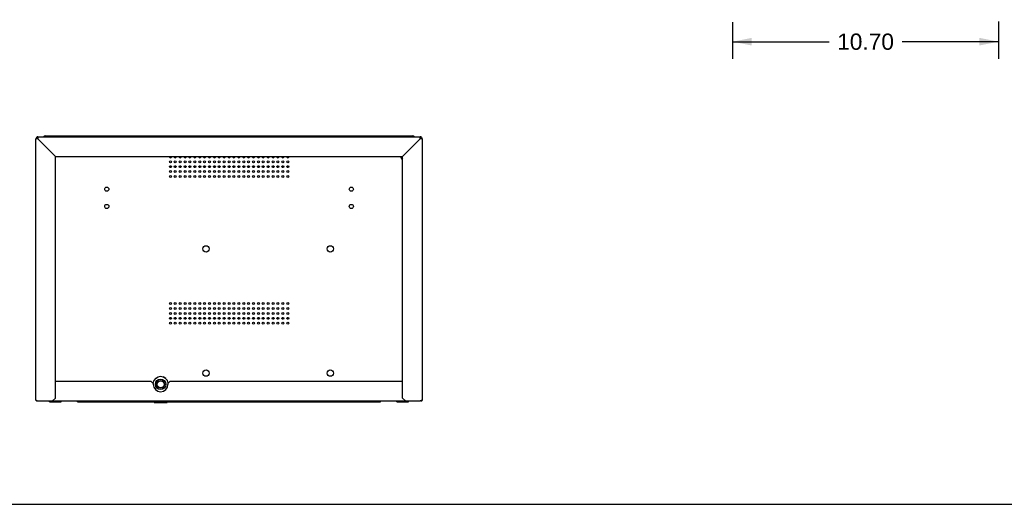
# Model space of a CAD drawing. Header units: inches. Extents: x 0 to 131, y 0 to 85.
# Tile 2 of 10: x 26 to 65, y 0 to 20. Entities that reach past the tile are written whole.
import ezdxf

# ---------------------------------------------------------------- set-up
doc = ezdxf.new("R2010")
doc.units = ezdxf.units.IN
doc.header["$LTSCALE"] = 7.192308
doc.header["$MEASUREMENT"] = 0
doc.layers.get('0').update_dxf_attribs({"linetype": 'CONTINUOUS'})
doc.layers.add('DIMENSIONS', color=7, linetype='CONTINUOUS')
doc.styles.get("Standard").update_dxf_attribs({"font": 'arial.ttf'})
doc.dimstyles.new('DIMSTYLE_1', dxfattribs={"dimtxt": 0.653846, "dimasz": 0.769231, "dimexe": 0.09, "dimexo": 0.07, "dimgap": 0.0425, "dimtad": 0, "dimtih": 1, "dimtoh": 1, "dimzin": 4, "dimdsep": 46, "dimtxsty": 'Standard', "dimblk": '_FILLED', "dimblk1": '_FILLED', "dimblk2": '_FILLED', "dimcen": 0.09, "dimazin": 1, "dimtfac": 1, "dimtdec": 3, "dimtofl": 0, "dimtmove": 0, "dimatfit": 3, "dimldrblk": '_FILLED', "dimfxl": 0, "dimtolj": 1, "dimtzin": 4, "dimarcsym": 0})

# ---------------------------------------------------------------- blocks, each defined once
blk = doc.blocks.new('_FILLED')
at = {"color": 0, "linetype": 'ByBlock'}
blk.add_solid([(0, 0), (-1, 0.2), (-1, -0.2)], dxfattribs=at)
blk = doc.blocks.new('*D3')
at = {"layer": 'DIMENSIONS', "color": 2, "linetype": 'Continuous'}
for p, q in [((64.961, 19.431), (64.961, 17.924)), ((54.26, 19.404), (54.26, 17.924)), ((54.26, 18.616), (58.141, 18.616)), ((64.961, 18.616), (61.08, 18.616))]:
    blk.add_line(p, q, dxfattribs=at)
at = {"layer": 'DIMENSIONS', "color": 2, "linetype": 'Continuous', "xscale": 0.7692307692, "yscale": 0.7692307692, "zscale": 0.7692307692, "rotation": 180}
blk.add_blockref('_FILLED', (54.26, 18.616), dxfattribs=at)
at = {"layer": 'DIMENSIONS', "color": 2, "linetype": 'Continuous', "xscale": 0.7692307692, "yscale": 0.7692307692, "zscale": 0.7692307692}
blk.add_blockref('_FILLED', (64.961, 18.616), dxfattribs=at)
at = {"layer": 'DIMENSIONS', "color": 2, "linetype": 'Continuous', "insert": (59.61, 18.943), "char_height": 0.6538, "width": 2.28482, "attachment_point": 2, "line_spacing_factor": 0.9}
blk.add_mtext('10.70', dxfattribs=at)

msp = doc.modelspace()

# ---------------------------------------------------------------- linework, layer by layer
at = {"color": 7, "linetype": 'Continuous'}
for p, q in [((26.2125, 4.1968), (26.2125, 14.7086)), ((26.2912, 14.7086), (26.2125, 14.7086)), ((26.2912, 14.7874), (26.2912, 14.7086)), ((26.2912, 14.7874), (41.6849, 14.7874)), ((26.2912, 14.7086), (26.9999, 14)), ((26.5865, 14.8267), (41.3897, 14.8267)), ((29.4605, 14.7874), (29.4605, 14.8267)), ((30.0511, 14.8267), (30.0511, 14.7874)), ((37.9251, 14.7874), (37.9251, 14.8267)), ((38.5156, 14.8267), (38.5156, 14.7874)), ((41.6849, 14.7086), (40.9763, 14)), ((41.6849, 14.7086), (41.6849, 14.7874)), ((41.7637, 14.7086), (41.6849, 14.7086)), ((41.7637, 14.7086), (41.7637, 4.1968)), ((26.9999, 4.2756), (26.9999, 14)), ((26.9999, 14), (40.9763, 14)), ((40.9763, 4.2756), (40.9763, 14)), ((30.8582, 4.9449), (26.9999, 4.9449)), ((30.8582, 4.9449), (30.9369, 4.8661)), ((30.9245, 4.8903), (30.9245, 4.8785)), ((30.9369, 4.8661), (30.9369, 4.8267)), ((31.0219, 5.0606), (31.1339, 5.1253)), ((31.4429, 5.0604), (31.33, 5.1256)), ((31.5275, 4.8661), (31.6062, 4.9449)), ((31.5275, 4.8661), (31.5275, 4.8267)), ((31.5399, 4.8785), (31.5399, 4.8902)), ((40.9763, 4.9449), (31.6062, 4.9449)), ((26.271, 4.1639), (26.2912, 4.1575)), ((26.2912, 4.1575), (41.6849, 4.1575)), ((26.7635, 4.126), (26.7635, 4.1575)), ((26.7635, 4.126), (27.2363, 4.126)), ((26.8817, 4.126), (26.8817, 4.1575)), ((26.9999, 4.2756), (26.8818, 4.1575)), ((27.1181, 4.126), (27.1181, 4.1575)), ((27.2363, 4.126), (27.2363, 4.1575)), ((27.8857, 4.1181), (27.8857, 4.1575)), ((27.8857, 4.1181), (40.0904, 4.1181)), ((28.3582, 4.1181), (28.3582, 4.1575)), ((28.9304, 4.1519), (28.929, 4.1378)), ((28.929, 4.1378), (28.929, 4.1338)), ((29.2046, 4.1378), (28.929, 4.1378)), ((28.929, 4.1338), (29.2046, 4.1338)), ((29.2032, 4.1519), (29.2046, 4.1378)), ((29.2046, 4.1378), (29.2046, 4.1338)), ((30.9684, 4.1181), (30.9684, 4.0945)), ((30.9684, 4.0945), (31.496, 4.0945)), ((31.496, 4.1181), (31.496, 4.0945)), ((32.2769, 4.1519), (32.2755, 4.1378)), ((32.5511, 4.1378), (32.2755, 4.1378)), ((32.2755, 4.1378), (32.2755, 4.1338)), ((32.2755, 4.1338), (32.5511, 4.1338)), ((32.5497, 4.1519), (32.5511, 4.1378)), ((32.5511, 4.1378), (32.5511, 4.1338)), ((35.6234, 4.1519), (35.6219, 4.1378)), ((35.8975, 4.1378), (35.6219, 4.1378)), ((35.6219, 4.1378), (35.6219, 4.1338)), ((35.6219, 4.1338), (35.8975, 4.1338)), ((35.8961, 4.1519), (35.8975, 4.1378)), ((35.8975, 4.1378), (35.8975, 4.1338)), ((39.618, 4.1181), (39.618, 4.1575)), ((40.0904, 4.1181), (40.0904, 4.1575)), ((40.7399, 4.126), (40.7399, 4.1575)), ((40.7399, 4.126), (41.2127, 4.126)), ((40.8581, 4.126), (40.8581, 4.1575)), ((41.0944, 4.1575), (40.9763, 4.2756)), ((41.0945, 4.126), (41.0945, 4.1575)), ((41.2127, 4.126), (41.2127, 4.1575)), ((41.7055, 4.1641), (41.6849, 4.1575)), ((0, 0), (130.7692, 0))]:
    msp.add_line(p, q, dxfattribs=at)
for points in [[(26.5603, 14.7874), (26.5619, 14.7918), (26.5668, 14.8037)], [(26.5668, 14.8037), (26.5717, 14.8135), (26.5767, 14.8208), (26.5816, 14.8252), (26.5865, 14.8267)], [(41.3897, 14.8267), (41.3946, 14.8252), (41.3995, 14.8208), (41.4044, 14.8135), (41.4093, 14.8037)], [(41.4093, 14.8037), (41.4143, 14.7918), (41.4158, 14.7874)], [(26.2125, 4.1968), (26.2151, 4.1903), (26.2229, 4.1838), (26.2356, 4.1771), (26.2521, 4.1705), (26.271, 4.1639)], [(41.7637, 4.1968), (41.761, 4.1903), (41.7532, 4.1837), (41.7407, 4.1772), (41.7245, 4.1707), (41.7055, 4.1641)]]:
    msp.add_lwpolyline(points, dxfattribs=at)
for centre, radius in [((31.6259, 13.7834), 0.0394), ((31.6259, 13.5866), 0.0394), ((31.8227, 13.7834), 0.0394), ((31.8227, 13.5866), 0.0394), ((32.0196, 13.7834), 0.0394), ((32.0196, 13.5866), 0.0394), ((32.2164, 13.7834), 0.0394), ((32.2164, 13.5866), 0.0394), ((32.4133, 13.7834), 0.0394), ((32.4133, 13.5866), 0.0394), ((32.6101, 13.7834), 0.0394), ((32.6101, 13.5866), 0.0394), ((32.807, 13.7834), 0.0394), ((32.807, 13.5866), 0.0394), ((33.0038, 13.7834), 0.0394), ((33.0038, 13.5866), 0.0394), ((33.2007, 13.7834), 0.0394), ((33.2007, 13.5866), 0.0394), ((33.3975, 13.7834), 0.0394), ((33.3975, 13.5866), 0.0394), ((33.5944, 13.7834), 0.0394), ((33.5944, 13.5866), 0.0394), ((33.7912, 13.7834), 0.0394), ((33.7912, 13.5866), 0.0394), ((33.9881, 13.7834), 0.0394), ((33.9881, 13.5866), 0.0394), ((34.1849, 13.7834), 0.0394), ((34.1849, 13.5866), 0.0394), ((34.3818, 13.7834), 0.0394), ((34.3818, 13.5866), 0.0394), ((34.5786, 13.7834), 0.0394), ((34.5786, 13.5866), 0.0394), ((34.7755, 13.7834), 0.0394), ((34.7755, 13.5866), 0.0394), ((34.9723, 13.7834), 0.0394), ((34.9723, 13.5866), 0.0394), ((35.1692, 13.7834), 0.0394), ((35.1692, 13.5866), 0.0394), ((35.366, 13.7834), 0.0394), ((35.366, 13.5866), 0.0394), ((35.5629, 13.7834), 0.0394), ((35.5629, 13.5866), 0.0394), ((35.7597, 13.7834), 0.0394), ((35.7597, 13.5866), 0.0394), ((35.9566, 13.7834), 0.0394), ((35.9566, 13.5866), 0.0394), ((36.1534, 13.7834), 0.0394), ((36.1534, 13.5866), 0.0394), ((36.3503, 13.7834), 0.0394), ((36.3503, 13.5866), 0.0394), ((31.6259, 13.3897), 0.0394), ((31.6259, 13.1929), 0.0394), ((31.8227, 13.3897), 0.0394), ((31.8227, 13.1929), 0.0394), ((32.0196, 13.3897), 0.0394), ((32.0196, 13.1929), 0.0394), ((32.2164, 13.3897), 0.0394), ((32.2164, 13.1929), 0.0394), ((32.4133, 13.3897), 0.0394), ((32.4133, 13.1929), 0.0394), ((32.6101, 13.3897), 0.0394), ((32.6101, 13.1929), 0.0394), ((32.807, 13.3897), 0.0394), ((32.807, 13.1929), 0.0394), ((33.0038, 13.3897), 0.0394), ((33.0038, 13.1929), 0.0394), ((33.2007, 13.3897), 0.0394), ((33.2007, 13.1929), 0.0394), ((33.3975, 13.3897), 0.0394), ((33.3975, 13.1929), 0.0394), ((33.5944, 13.3897), 0.0394), ((33.5944, 13.1929), 0.0394), ((33.7912, 13.3897), 0.0394), ((33.7912, 13.1929), 0.0394), ((33.9881, 13.3897), 0.0394), ((33.9881, 13.1929), 0.0394), ((34.1849, 13.3897), 0.0394), ((34.1849, 13.1929), 0.0394), ((34.3818, 13.3897), 0.0394), ((34.3818, 13.1929), 0.0394), ((34.5786, 13.3897), 0.0394), ((34.5786, 13.1929), 0.0394), ((34.7755, 13.3897), 0.0394), ((34.7755, 13.1929), 0.0394), ((34.9723, 13.3897), 0.0394), ((34.9723, 13.1929), 0.0394), ((35.1692, 13.3897), 0.0394), ((35.1692, 13.1929), 0.0394), ((35.366, 13.3897), 0.0394), ((35.366, 13.1929), 0.0394), ((35.5629, 13.3897), 0.0394), ((35.5629, 13.1929), 0.0394), ((35.7597, 13.3897), 0.0394), ((35.7597, 13.1929), 0.0394), ((35.9566, 13.3897), 0.0394), ((35.9566, 13.1929), 0.0394), ((36.1534, 13.3897), 0.0394), ((36.1534, 13.1929), 0.0394), ((36.3503, 13.3897), 0.0394), ((36.3503, 13.1929), 0.0394), ((29.0668, 12.6806), 0.0846), ((38.9093, 12.6806), 0.0846), ((29.0668, 11.9858), 0.0846), ((38.9093, 11.9858), 0.0846), ((33.0629, 10.2795), 0.128), ((38.0629, 10.2795), 0.128), ((31.6259, 8.0748), 0.0394), ((31.8227, 8.0748), 0.0394), ((32.0196, 8.0748), 0.0394), ((32.2164, 8.0748), 0.0394), ((32.4133, 8.0748), 0.0394), ((32.6101, 8.0748), 0.0394), ((32.807, 8.0748), 0.0394), ((33.0038, 8.0748), 0.0394), ((33.2007, 8.0748), 0.0394), ((33.3975, 8.0748), 0.0394), ((33.5944, 8.0748), 0.0394), ((33.7912, 8.0748), 0.0394), ((33.9881, 8.0748), 0.0394), ((34.1849, 8.0748), 0.0394), ((34.3818, 8.0748), 0.0394), ((34.5786, 8.0748), 0.0394), ((34.7755, 8.0748), 0.0394), ((34.9723, 8.0748), 0.0394), ((35.1692, 8.0748), 0.0394), ((35.366, 8.0748), 0.0394), ((35.5629, 8.0748), 0.0394), ((35.7597, 8.0748), 0.0394), ((35.9566, 8.0748), 0.0394), ((36.1534, 8.0748), 0.0394), ((36.3503, 8.0748), 0.0394), ((31.6259, 7.8779), 0.0394), ((31.6259, 7.6811), 0.0394), ((31.8227, 7.8779), 0.0394), ((31.8227, 7.6811), 0.0394), ((32.0196, 7.8779), 0.0394), ((32.0196, 7.6811), 0.0394), ((32.2164, 7.8779), 0.0394), ((32.2164, 7.6811), 0.0394), ((32.4133, 7.8779), 0.0394), ((32.4133, 7.6811), 0.0394), ((32.6101, 7.8779), 0.0394), ((32.6101, 7.6811), 0.0394), ((32.807, 7.8779), 0.0394), ((32.807, 7.6811), 0.0394), ((33.0038, 7.8779), 0.0394), ((33.0038, 7.6811), 0.0394), ((33.2007, 7.8779), 0.0394), ((33.2007, 7.6811), 0.0394), ((33.3975, 7.8779), 0.0394), ((33.3975, 7.6811), 0.0394), ((33.5944, 7.8779), 0.0394), ((33.5944, 7.6811), 0.0394), ((33.7912, 7.8779), 0.0394), ((33.7912, 7.6811), 0.0394), ((33.9881, 7.8779), 0.0394), ((33.9881, 7.6811), 0.0394), ((34.1849, 7.8779), 0.0394), ((34.1849, 7.6811), 0.0394), ((34.3818, 7.8779), 0.0394), ((34.3818, 7.6811), 0.0394), ((34.5786, 7.8779), 0.0394), ((34.5786, 7.6811), 0.0394), ((34.7755, 7.8779), 0.0394), ((34.7755, 7.6811), 0.0394), ((34.9723, 7.8779), 0.0394), ((34.9723, 7.6811), 0.0394), ((35.1692, 7.8779), 0.0394), ((35.1692, 7.6811), 0.0394), ((35.366, 7.8779), 0.0394), ((35.366, 7.6811), 0.0394), ((35.5629, 7.8779), 0.0394), ((35.5629, 7.6811), 0.0394), ((35.7597, 7.8779), 0.0394), ((35.7597, 7.6811), 0.0394), ((35.9566, 7.8779), 0.0394), ((35.9566, 7.6811), 0.0394), ((36.1534, 7.8779), 0.0394), ((36.1534, 7.6811), 0.0394), ((36.3503, 7.8779), 0.0394), ((36.3503, 7.6811), 0.0394), ((31.6259, 7.4842), 0.0394), ((31.6259, 7.2874), 0.0394), ((31.8227, 7.4842), 0.0394), ((31.8227, 7.2874), 0.0394), ((32.0196, 7.4842), 0.0394), ((32.0196, 7.2874), 0.0394), ((32.2164, 7.4842), 0.0394), ((32.2164, 7.2874), 0.0394), ((32.4133, 7.4842), 0.0394), ((32.4133, 7.2874), 0.0394), ((32.6101, 7.4842), 0.0394), ((32.6101, 7.2874), 0.0394), ((32.807, 7.4842), 0.0394), ((32.807, 7.2874), 0.0394), ((33.0038, 7.4842), 0.0394), ((33.0038, 7.2874), 0.0394), ((33.2007, 7.4842), 0.0394), ((33.2007, 7.2874), 0.0394), ((33.3975, 7.4842), 0.0394), ((33.3975, 7.2874), 0.0394), ((33.5944, 7.4842), 0.0394), ((33.5944, 7.2874), 0.0394), ((33.7912, 7.4842), 0.0394), ((33.7912, 7.2874), 0.0394), ((33.9881, 7.4842), 0.0394), ((33.9881, 7.2874), 0.0394), ((34.1849, 7.4842), 0.0394), ((34.1849, 7.2874), 0.0394), ((34.3818, 7.4842), 0.0394), ((34.3818, 7.2874), 0.0394), ((34.5786, 7.4842), 0.0394), ((34.5786, 7.2874), 0.0394), ((34.7755, 7.4842), 0.0394), ((34.7755, 7.2874), 0.0394), ((34.9723, 7.4842), 0.0394), ((34.9723, 7.2874), 0.0394), ((35.1692, 7.4842), 0.0394), ((35.1692, 7.2874), 0.0394), ((35.366, 7.4842), 0.0394), ((35.366, 7.2874), 0.0394), ((35.5629, 7.4842), 0.0394), ((35.5629, 7.2874), 0.0394), ((35.7597, 7.4842), 0.0394), ((35.7597, 7.2874), 0.0394), ((35.9566, 7.4842), 0.0394), ((35.9566, 7.2874), 0.0394), ((36.1534, 7.4842), 0.0394), ((36.1534, 7.2874), 0.0394), ((36.3503, 7.4842), 0.0394), ((36.3503, 7.2874), 0.0394), ((33.0629, 5.2795), 0.128), ((38.0629, 5.2795), 0.128), ((31.2322, 4.8267), 0.2106), ((31.2322, 4.8267), 0.1575), ((31.2322, 4.8267), 0.1423), ((31.2322, 4.8267), 0.1378)]:
    msp.add_circle(centre, radius, dxfattribs=at)
for centre, radius, start, end in [((26.2912, 14.7086), 0.0787, 90, 180), ((26.2912, 14.7086), 0.0394, 90, 180), ((26.3306, 14.6693), 0.0787, 120.11182, 149.88818), ((26.5865, 14.748), 0.0787, 90, 149.86602), ((41.3897, 14.748), 0.0787, 30.13395, 90), ((41.6849, 14.7086), 0.0787, 0, 90), ((41.6849, 14.7086), 0.0394, 0, 90), ((41.6456, 14.6693), 0.0787, 30.11182, 59.88818), ((31.6259, 13.9803), 0.0394, 149.86476, 30.13908), ((31.8227, 13.9803), 0.0394, 149.86476, 30.13908), ((32.0196, 13.9803), 0.0394, 149.86476, 30.13908), ((32.2164, 13.9803), 0.0394, 149.86476, 30.13908), ((32.4133, 13.9803), 0.0394, 149.86476, 30.13908), ((32.6101, 13.9803), 0.0394, 149.86476, 30.13908), ((32.807, 13.9803), 0.0394, 149.86476, 30.13908), ((33.0038, 13.9803), 0.0394, 149.86476, 30.13908), ((33.2007, 13.9803), 0.0394, 149.86476, 30.13908), ((33.3975, 13.9803), 0.0394, 149.86476, 30.13908), ((33.5944, 13.9803), 0.0394, 149.86476, 30.13908), ((33.7912, 13.9803), 0.0394, 149.86476, 30.13908), ((33.9881, 13.9803), 0.0394, 149.86476, 30.13908), ((34.1849, 13.9803), 0.0394, 149.86476, 30.13908), ((34.3818, 13.9803), 0.0394, 149.86476, 30.13908), ((34.5786, 13.9803), 0.0394, 149.86476, 30.13908), ((34.7755, 13.9803), 0.0394, 149.86476, 30.13908), ((34.9723, 13.9803), 0.0394, 149.86476, 30.13908), ((35.1692, 13.9803), 0.0394, 149.86476, 30.13908), ((35.366, 13.9803), 0.0394, 149.86476, 30.13908), ((35.5629, 13.9803), 0.0394, 149.86476, 30.13908), ((35.7597, 13.9803), 0.0394, 149.86476, 30.13908), ((35.9566, 13.9803), 0.0394, 149.86476, 30.13908), ((36.1534, 13.9803), 0.0394, 149.86476, 30.13908), ((36.3503, 13.9803), 0.0394, 149.86476, 30.13908), ((41.0156, 13.9803), 0.116, 170.22667, 250.14367), ((41.0156, 13.9803), 0.0846, 168.39412, 242.17836), ((31.2322, 4.8267), 0.315, 9.87528, 170.12343), ((31.2322, 4.8267), 0.2953, 180, 360), ((26.2519, 4.1968), 0.0394, 180, 301.76097), ((41.7243, 4.1968), 0.0394, 238.20128, 360)]:
    msp.add_arc(centre, radius, start, end, dxfattribs=at)

# ---------------------------------------------------------------- dimensions: what is measured, and where the dimension line sits
at = {"layer": 'DIMENSIONS', "color": 2, "linetype": 'Continuous'}
dim = msp.add_linear_dim(base=(64.9606, 18.6161), p1=(54.2598, 19.474), p2=(64.9606, 19.5006), dimstyle='DIMSTYLE_1', dxfattribs=at)
dim.commit()
dim.dimension.update_dxf_attribs({"geometry": '*D3', "text_midpoint": (59.638, 18.6125), "dimtype": 160})

doc.saveas('drawing.dxf')
